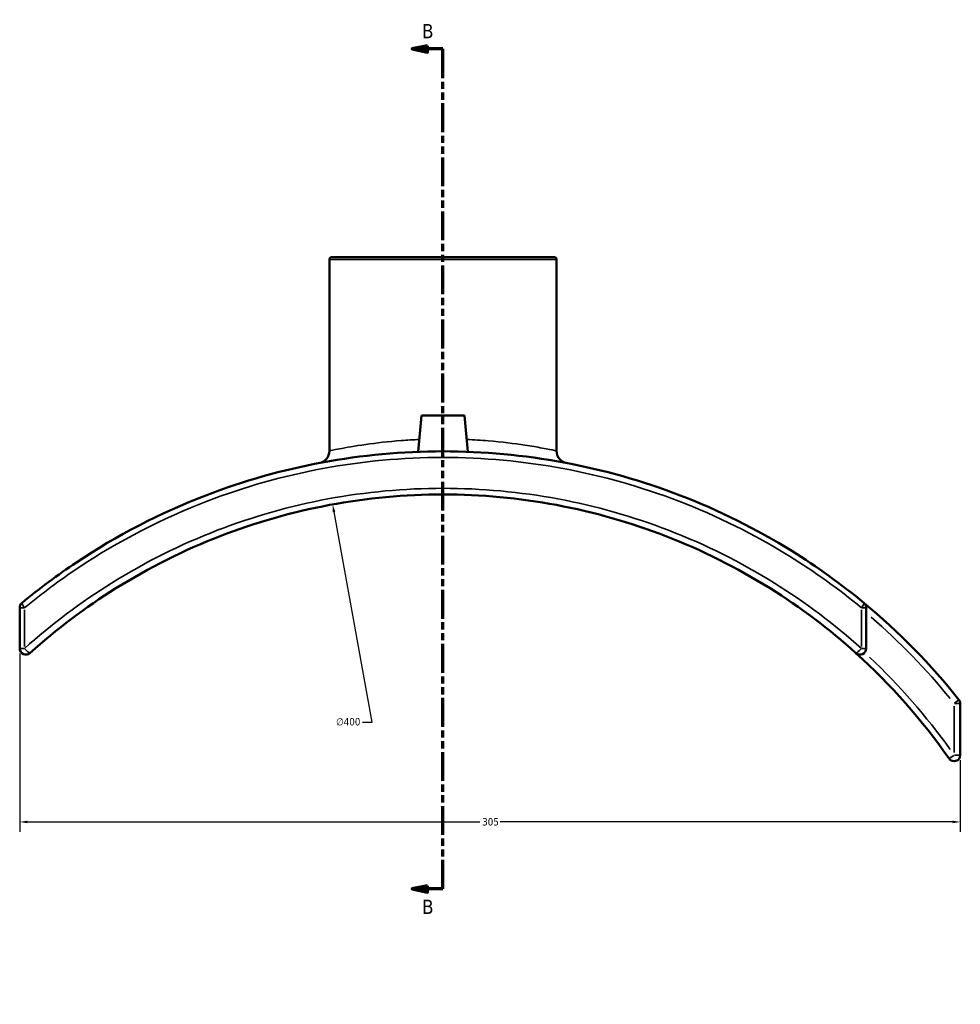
# Model space of a CAD drawing. Header units: millimetres. Extents: x -145 to 1380, y -196 to 822.
# Tile 3 of 9: x 304 to 609, y 133 to 452. Entities that reach past the tile are written whole.
import ezdxf

# ---------------------------------------------------------------- set-up
doc = ezdxf.new("R2010")
doc.units = ezdxf.units.MM
doc.linetypes.add('DOUBLE_DASH_CHAIN', pattern=[1.2403, 0.6614, -0.0827, 0.1654, -0.0827, 0.1654, -0.0827])
for name, color, linetype, lineweight in [('Dimension (ANSI)', 7, 'Continuous', 25), ('Section Line (ANSI)', 7, 'DOUBLE_DASH_CHAIN', 70), ('Visible (ANSI)', 7, 'Continuous', 50), ('Visible Narrow (ANSI)', 7, 'Continuous', 35)]:
    doc.layers.add(name, color=color, linetype=linetype, lineweight=lineweight)
doc.styles.add('Label Text (ANSI)', font='tahoma.ttf')
doc.styles.add('Note Text (ANSI)', font='tahoma.ttf')
doc.dimstyles.new('Default - mm (ANSI)', dxfattribs={"dimtxt": 2.4, "dimasz": 2.5, "dimexe": 3.175, "dimexo": 1.6002, "dimgap": 0.8, "dimtad": 0, "dimtoh": 1, "dimdec": 0, "dimrnd": 1e-08, "dimzin": 4, "dimdsep": 46, "dimtxsty": 'Note Text (ANSI)', "dimcen": 0.09, "dimdle": 10, "dimclrd": 256, "dimclre": 256, "dimclrt": 5, "dimadec": 1, "dimazin": 1, "dimtfac": 1.27, "dimtofl": 0, "dimtmove": 0, "dimatfit": 3, "dimfxl": 1, "dimtolj": 1, "dimtzin": 4, "dimlwd": -1, "dimlwe": -1, "dimarcsym": 0})

# ---------------------------------------------------------------- blocks, each defined once
blk = doc.blocks.new('*D6')
at = {"layer": 'Defpoints', "color": 0, "transparency": 16777216}
for p in [(405.52, 295.24), (477.04, -98.31)]:
    blk.add_point(p, dxfattribs=at)
at = {"layer": 'Dimension (ANSI)', "transparency": 16777216}
for p, q in [((418.35, 224.66), (405.97, 292.78)), ((415.17, 224.66), (418.35, 224.66))]:
    blk.add_line(p, q, dxfattribs=at)
blk.add_solid([(406.38, 292.86), (405.56, 292.71), (405.52, 295.24)], dxfattribs=at)
at = {"layer": 'Dimension (ANSI)', "color": 5, "transparency": 16777216, "insert": (406.63, 225.95), "char_height": 2.4, "attachment_point": 1, "style": 'Note Text (ANSI)'}
blk.add_mtext('\\A1;∅400', dxfattribs=at)
blk = doc.blocks.new('*D8')
at = {"layer": 'Defpoints', "color": 0, "transparency": 16777216}
for p in [(304.03, 248.51), (609.03, 213.93), (609.03, 192.24)]:
    blk.add_point(p, dxfattribs=at)
at = {"layer": 'Dimension (ANSI)', "transparency": 16777216}
for p, q in [((304.03, 246.91), (304.03, 189.06)), ((609.03, 212.33), (609.03, 189.06)), ((306.53, 192.24), (453.19, 192.24)), ((606.53, 192.24), (459.87, 192.24))]:
    blk.add_line(p, q, dxfattribs=at)
for points in [[(306.53, 192.66), (306.53, 191.82), (304.03, 192.24)], [(606.53, 192.66), (606.53, 191.82), (609.03, 192.24)]]:
    blk.add_solid(points, dxfattribs=at)
at = {"layer": 'Dimension (ANSI)', "color": 5, "transparency": 16777216, "insert": (453.99, 193.49), "char_height": 2.4, "attachment_point": 1, "style": 'Note Text (ANSI)'}
blk.add_mtext('\\A1;305', dxfattribs=at)
blk = doc.blocks.new('2dTransSection0')
at = {"layer": 'Section Line (ANSI)', "linetype": 'Continuous'}
for p, q in [((436.28, 443.97), (431.28, 442.97)), ((436.28, 441.97), (436.28, 443.97)), ((436.28, 442.97), (431.28, 442.97)), ((431.28, 442.97), (436.28, 441.97)), ((441.28, 442.97), (436.28, 442.97)), ((441.28, 433.54), (441.28, 442.97)), ((441.28, 170.49), (441.28, 179.93)), ((436.28, 171.49), (431.28, 170.49)), ((436.28, 170.49), (431.28, 170.49)), ((431.28, 170.49), (436.28, 169.49)), ((436.28, 169.49), (436.28, 171.49)), ((441.28, 170.49), (436.28, 170.49))]:
    blk.add_line(p, q, dxfattribs=at)
at = {"layer": 'Section Line (ANSI)', "linetype": 'DOUBLE_DASH_CHAIN', "ltscale": 14.13889}
blk.add_line((441.28, 170.49), (441.28, 442.97), dxfattribs=at)
at = {"layer": 'Section Line (ANSI)', "linetype": 'Continuous', "flags": 128}
for points in [[(436.28, 443.97), (431.28, 442.97), (436.28, 441.97), (436.28, 443.97)], [(436.28, 171.49), (431.28, 170.49), (436.28, 169.49), (436.28, 171.49)]]:
    blk.add_lwpolyline(points, dxfattribs=at)
at = {"layer": 'Section Line (ANSI)'}
for points in [[(436.28, 443.97), (431.28, 442.97), (436.28, 441.97), (436.28, 443.97)], [(436.28, 171.49), (431.28, 170.49), (436.28, 169.49), (436.28, 171.49)]]:
    blk.add_solid(points, dxfattribs=at)
at = {"layer": 'Section Line (ANSI)', "char_height": 4.57, "attachment_point": 7, "style": 'Label Text (ANSI)'}
for insert in [(434.53, 446.47), (434.53, 162.42)]:
    blk.add_mtext('B', dxfattribs=dict(at, insert=insert))

msp = doc.modelspace()

# ---------------------------------------------------------------- linework, layer by layer
at = {"layer": 'Visible (ANSI)'}
for p, q in [((404.455, 374.668), (404.455, 312.611)), ((405.255, 375.468), (477.308, 375.468)), ((478.108, 374.668), (478.108, 312.611)), ((434.281, 324.068), (433.253, 312.317)), ((434.281, 324.068), (448.281, 324.068)), ((448.281, 324.068), (449.309, 312.317)), ((304.031, 261.72), (304.031, 248.506)), ((578.531, 248.506), (578.531, 261.72)), ((609.031, 213.927), (609.031, 230.645))]:
    msp.add_line(p, q, dxfattribs=at)
for centre, radius, start, end in [((405.255, 374.668), 0.8, 90, 180), ((477.308, 374.668), 0.8, 0, 90), ((400.455, 312.611), 4, 280.79392, 0), ((482.108, 312.611), 4, 180, 259.20608), ((306.031, 261.72), 2, 129.64074, 180), ((441.281, 98.468), 214, 38.57068, 50.35926), ((576.531, 261.72), 2, 0, 50.35926), ((306.031, 248.506), 2, 180, 312.03269), ((576.531, 248.506), 2, 227.96731, 0), ((441.281, 98.468), 200, 34.86066, 47.96731), ((607.031, 230.645), 2, 0, 38.57068), ((607.031, 213.927), 2, 214.86066, 0)]:
    msp.add_arc(centre, radius, start, end, dxfattribs=at)
for points, knots in [([(577.807, 263.26), (570.391, 269.405), (562.553, 275.053), (542.938, 287.261), (530.821, 293.304), (506.021, 302.858), (493.369, 306.446), (467.57, 311.252), (454.426, 312.468), (441.281, 312.468), (428.136, 312.468), (414.992, 311.252), (389.193, 306.446), (376.541, 302.858), (349.601, 292.48), (335.529, 285.175), (316.329, 272.357), (310.419, 267.953), (304.755, 263.26)], [-30.6631439, -30.6631439, -30.6631439, -30.6631439, -27.7589908, -27.7589908, -23.7147385, -23.7147385, -19.8081813, -19.8081813, -15.9016191, -15.9016191, -15.9016191, -11.9950569, -11.9950569, -8.0884996, -8.0884996, -3.3582435, -3.3582435, -1.1401215, -1.1401215, -1.1401215, -1.1401215]), ([(307.37, 247.02), (316.013, 254.811), (325.342, 261.851), (345.917, 274.719), (357.256, 280.402), (380.5, 289.402), (392.378, 292.788), (416.599, 297.321), (428.94, 298.468), (441.281, 298.468), (453.622, 298.468), (465.963, 297.321), (490.184, 292.788), (502.063, 289.402), (525.307, 280.402), (536.645, 274.719), (557.22, 261.852), (566.549, 254.811), (575.192, 247.02)], [-35.4547639, -35.4547639, -35.4547639, -35.4547639, -31.8810736, -31.8810736, -28.0220116, -28.0220116, -24.2826946, -24.2826946, -20.5433724, -20.5433724, -20.5433724, -16.8040503, -16.8040503, -13.0647332, -13.0647332, -9.2056713, -9.2056713, -5.6319785, -5.6319785, -5.6319785, -5.6319785])]:
    msp.add_open_spline(points, degree=3, knots=knots, dxfattribs=at)
at = {"layer": 'Visible Narrow (ANSI)'}
for p, q in [((477.654, 374.668), (404.908, 374.668)), ((305.465, 261.72), (304.036, 261.72)), ((305.596, 249.167), (305.596, 261.06)), ((576.967, 261.06), (576.967, 249.167)), ((578.527, 261.72), (577.097, 261.72)), ((304.036, 248.506), (305.465, 248.506)), ((577.097, 248.506), (578.527, 248.506)), ((607.154, 230.743), (608.59, 231.888)), ((609.025, 230.645), (607.188, 230.645)), ((607.031, 229.809), (607.031, 214.763)), ((605.395, 212.788), (606.902, 213.838)), ((607.188, 213.927), (609.025, 213.927))]:
    msp.add_line(p, q, dxfattribs=at)
for centre, radius, start, end in [((482.108, 312.611), 4, 183.9603, 255.24578), ((441.281, 98.468), 212, 39.12483, 49.09956), ((441.281, 98.468), 202, 35.48763, 46.77306)]:
    msp.add_arc(centre, radius, start, end, dxfattribs=at)
for centre, major_axis, ratio, start_param, end_param in [((306.031, 261.72), (-1.276, 1.54), 0.1692858, 0.0715728, 1.3598841), ((576.531, 261.72), (1.276, 1.54), 0.1692858, 4.9233012, 6.2116125), ((306.031, 248.506), (1.339, -1.486), 0.1634482, 4.6519573, 6.1973312), ((576.531, 248.506), (-1.339, -1.486), 0.1634481, 0.0858541, 1.631228)]:
    msp.add_ellipse(centre, major_axis=major_axis, ratio=ratio, start_param=start_param, end_param=end_param, dxfattribs=at)
for points, knots in [([(433.602, 316.3), (431.616, 316.214), (429.666, 316.097), (423.53, 315.629), (419.605, 315.171), (412.698, 314.189), (409.796, 313.667), (405.789, 312.899), (404.659, 312.654), (404.463, 312.612), (404.455, 312.611), (404.455, 312.611)], [6.3029053, 6.3029053, 6.3029053, 6.3029053, 6.8876759, 6.8876759, 8.2046233, 8.2046233, 9.6080899, 9.6080899, 10.9901871, 10.9901871, 11.1214312, 11.1214312, 11.1214312, 11.1214312]), ([(478.108, 312.611), (478.108, 312.611), (477.869, 312.661), (476.644, 312.915), (475.292, 313.193), (471.881, 313.819), (470.004, 314.143), (464.46, 314.981), (460.375, 315.495), (453.662, 316.049), (451.336, 316.197), (448.96, 316.3)], [0, 0, 0, 0, 0.6945238, 0.6945238, 1.8057619, 1.8057619, 2.709227, 2.709227, 4.1188239, 4.1188239, 4.8185099, 4.8185099, 4.8185099, 4.8185099]), ([(305.596, 261.72), (311.225, 266.369), (317.099, 270.731), (336.18, 283.43), (350.166, 290.667), (376.94, 300.947), (389.514, 304.502), (415.154, 309.263), (428.217, 310.468), (441.281, 310.468), (454.345, 310.468), (467.409, 309.263), (493.049, 304.502), (505.623, 300.947), (530.27, 291.483), (542.312, 285.496), (561.806, 273.403), (569.596, 267.807), (576.967, 261.72)], [1.1401215, 1.1401215, 1.1401215, 1.1401215, 3.3582435, 3.3582435, 8.0884996, 8.0884996, 11.9950569, 11.9950569, 15.9016191, 15.9016191, 15.9016191, 19.8081813, 19.8081813, 23.7147385, 23.7147385, 27.7589908, 27.7589908, 30.6631439, 30.6631439, 30.6631439, 30.6631439]), ([(576.967, 248.506), (568.209, 256.375), (558.756, 263.486), (537.909, 276.481), (526.42, 282.221), (502.868, 291.312), (490.832, 294.731), (466.29, 299.309), (453.786, 300.468), (441.281, 300.468), (428.777, 300.468), (416.272, 299.309), (391.73, 294.731), (379.694, 291.312), (356.142, 282.221), (344.653, 276.481), (323.806, 263.485), (314.353, 256.375), (305.596, 248.506)], [5.6319785, 5.6319785, 5.6319785, 5.6319785, 9.2056713, 9.2056713, 13.0647332, 13.0647332, 16.8040503, 16.8040503, 20.5433724, 20.5433724, 20.5433724, 24.2826946, 24.2826946, 28.0220116, 28.0220116, 31.8810736, 31.8810736, 35.4547639, 35.4547639, 35.4547639, 35.4547639])]:
    msp.add_open_spline(points, degree=3, knots=knots, dxfattribs=at)

# ---------------------------------------------------------------- block references
at = {"layer": 'Section Line (ANSI)'}
msp.add_blockref('2dTransSection0', (0, 0), dxfattribs=at)

# ---------------------------------------------------------------- dimensions: what is measured, and where the dimension line sits
at = {"layer": 'Dimension (ANSI)'}
dim = msp.add_diameter_dim_2p(p1=(477.043, -98.311), p2=(405.519, 295.244), dimstyle='Default - mm (ANSI)', override={"dimgap": 0.8, "dimtih": 1, "dimdec": 0, "dimlfac": 0.999996, "dimtol": 0, "dimlim": 0, "dimtp": 0, "dimtm": 0, "dimtdec": 2}, dxfattribs=at)
dim.commit()
dim.dimension.update_dxf_attribs({"geometry": '*D6', "text_midpoint": (410.502, 224.655), "dimtype": 163})
dim = msp.add_linear_dim(base=(609.031, 192.239), p1=(304.031, 248.506), p2=(609.031, 213.927), angle=180, dimstyle='Default - mm (ANSI)', override={"dimgap": 0.8, "dimtoh": 0, "dimdec": 0, "dimtol": 0, "dimlim": 0, "dimtp": 0, "dimtm": 0, "dimtdec": 2, "dimatfit": 1}, dxfattribs=at)
dim.commit()
dim.dimension.update_dxf_attribs({"geometry": '*D8', "text_midpoint": (456.531, 192.239), "dimtype": 160})

doc.saveas('drawing.dxf')
